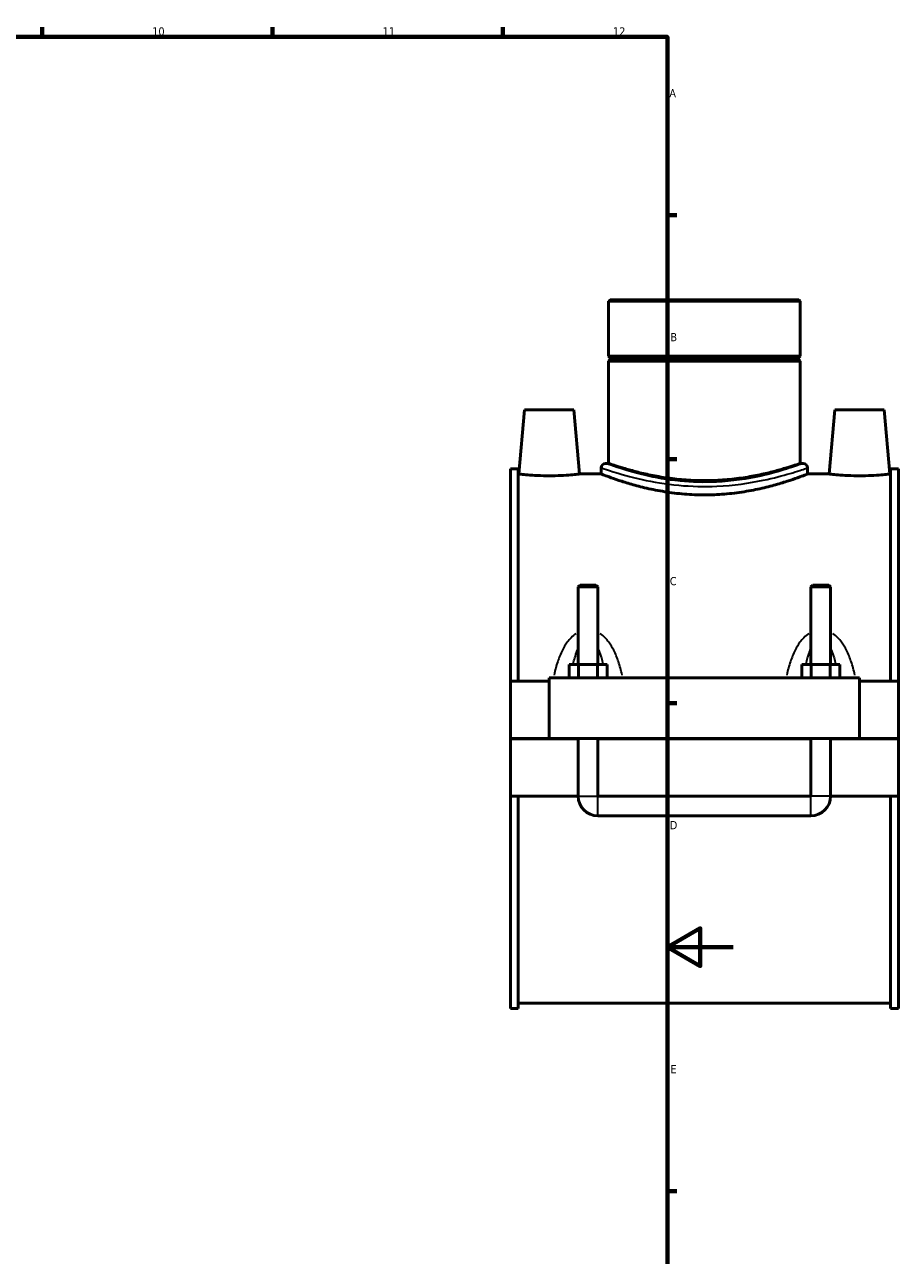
# Model space of a CAD drawing. Header units: millimetres. Extents: x 0 to 1061, y -188 to 1281.
# Tile 6 of 8: x 625 to 891, y 203 to 578. Entities that reach past the tile are written whole.
import ezdxf

# ---------------------------------------------------------------- set-up
doc = ezdxf.new("R2010")
doc.units = ezdxf.units.MM
for name, color, linetype, lineweight in [('Border (ISO)', 7, 'Continuous', 70), ('Visible (ISO)', 7, 'Continuous', 50), ('Visible Narrow (ISO)', 7, 'Continuous', 35)]:
    doc.layers.add(name, color=color, linetype=linetype, lineweight=lineweight)
doc.styles.add('Note Text (ISO)', font='tahoma.ttf')

# ---------------------------------------------------------------- blocks, each defined once
blk = doc.blocks.new('Borders Default Border')
at = {"layer": 'Border (ISO)'}
for p, q in [((630.75, 574), (630.75, 576.9)), ((700.83, 574), (700.83, 576.9)), ((770.92, 574), (770.92, 576.9)), ((821, 519.75), (823.9, 519.75)), ((821, 445.5), (823.9, 445.5)), ((821, 371.25), (823.9, 371.25)), ((821, 222.75), (823.9, 222.75))]:
    blk.add_line(p, q, dxfattribs=at)
at = {"layer": 'Border (ISO)', "flags": 128}
for points in [[(20, 20), (20, 574), (821, 574), (821, 20), (20, 20)], [(841, 297), (821, 297), (831, 302.77), (831, 291.23), (821, 297)]]:
    blk.add_lwpolyline(points, dxfattribs=at)
at = {"layer": 'Border (ISO)', "color": 232, "true_color": 0xca0064, "char_height": 2.5, "attachment_point": 7, "style": 'Note Text (ISO)'}
for s, insert in [('10', (664.29, 574.35)), ('11', (734.37, 574.4)), ('12', (804.46, 574.4)), ('A', (821.59, 555.62)), ('B', (821.89, 481.37)), ('C', (821.73, 407.08)), ('D', (821.73, 332.88)), ('E', (821.94, 258.63))]:
    blk.add_mtext(s, dxfattribs=dict(at, insert=insert))

msp = doc.modelspace()

# ---------------------------------------------------------------- linework, layer by layer
at = {"layer": 'Visible (ISO)'}
for p, q in [((803.555, 493.982), (803.107, 493.534)), ((861.405, 493.534), (803.107, 493.534)), ((803.107, 493.534), (803.107, 476.816)), ((803.555, 493.982), (860.957, 493.982)), ((860.957, 493.982), (861.405, 493.534)), ((861.405, 493.534), (861.405, 476.816)), ((803.107, 476.816), (861.405, 476.816)), ((803.607, 476.316), (803.107, 476.816)), ((803.607, 475.816), (803.107, 475.316)), ((803.607, 476.316), (860.905, 476.316)), ((803.607, 476.316), (803.607, 475.816)), ((860.905, 475.816), (803.607, 475.816)), ((860.905, 476.316), (861.405, 476.816)), ((860.905, 476.316), (860.905, 475.816)), ((860.905, 475.816), (861.405, 475.316)), ((861.405, 475.316), (803.107, 475.316)), ((803.107, 475.316), (803.107, 444.202)), ((861.405, 475.316), (861.405, 444.202)), ((777.556, 460.482), (775.85, 440.982)), ((777.556, 460.482), (792.556, 460.482)), ((792.556, 460.482), (794.262, 440.982)), ((871.956, 460.482), (870.25, 440.982)), ((886.956, 460.482), (871.956, 460.482)), ((886.956, 460.482), (888.662, 440.982)), ((773.256, 377.982), (773.256, 442.592)), ((775.616, 442.592), (773.256, 442.592)), ((775.616, 442.592), (775.616, 377.982)), ((800.864, 442.857), (800.864, 440.982)), ((803.107, 444.202), (802.21, 444.202)), ((862.302, 444.202), (861.405, 444.202)), ((863.647, 442.857), (863.647, 440.982)), ((888.896, 442.592), (888.896, 377.982)), ((891.256, 442.592), (888.896, 442.592)), ((891.256, 377.982), (891.256, 442.592)), ((775.616, 440.982), (775.85, 440.982)), ((794.262, 440.982), (800.864, 440.982)), ((863.647, 440.982), (870.25, 440.982)), ((888.662, 440.982), (888.896, 440.982)), ((794.456, 407.199), (793.856, 406.599)), ((793.856, 406.599), (799.856, 406.599)), ((793.856, 406.599), (793.856, 382.982)), ((799.256, 407.199), (794.456, 407.199)), ((799.256, 407.199), (799.856, 406.599)), ((799.856, 406.599), (799.856, 382.982)), ((865.256, 407.199), (864.656, 406.599)), ((864.656, 406.599), (870.656, 406.599)), ((864.656, 382.982), (864.656, 406.599)), ((870.056, 407.199), (865.256, 407.199)), ((870.056, 407.199), (870.656, 406.599)), ((870.656, 382.982), (870.656, 406.599)), ((791.082, 378.982), (791.082, 382.982)), ((793.969, 382.982), (791.082, 382.982)), ((793.969, 378.982), (793.969, 382.982)), ((799.743, 382.982), (793.969, 382.982)), ((799.743, 378.982), (799.743, 382.982)), ((802.629, 382.982), (799.743, 382.982)), ((802.629, 378.982), (802.629, 382.982)), ((861.882, 378.982), (861.882, 382.982)), ((864.769, 382.982), (861.882, 382.982)), ((864.769, 378.982), (864.769, 382.982)), ((870.543, 382.982), (864.769, 382.982)), ((870.543, 378.982), (870.543, 382.982)), ((873.429, 382.982), (870.543, 382.982)), ((873.429, 378.982), (873.429, 382.982)), ((785.056, 378.982), (785.056, 360.532)), ((785.056, 378.982), (879.456, 378.982)), ((879.456, 360.532), (879.456, 378.982)), ((773.256, 377.982), (785.056, 377.982)), ((773.256, 360.532), (773.256, 377.982)), ((879.456, 377.982), (891.256, 377.982)), ((891.256, 377.982), (891.256, 360.532)), ((773.256, 360.532), (785.056, 360.532)), ((773.256, 342.982), (773.256, 360.432)), ((793.856, 360.432), (773.256, 360.432)), ((785.056, 360.532), (879.456, 360.532)), ((793.856, 360.532), (793.856, 360.432)), ((793.856, 342.982), (793.856, 360.432)), ((799.856, 360.532), (799.856, 360.432)), ((799.856, 360.432), (799.856, 342.982)), ((864.656, 360.432), (799.856, 360.432)), ((864.656, 360.432), (864.656, 360.532)), ((864.656, 342.982), (864.656, 360.432)), ((870.656, 360.432), (870.656, 360.532)), ((870.656, 360.432), (870.656, 342.982)), ((891.256, 360.432), (870.656, 360.432)), ((879.456, 360.532), (891.256, 360.532)), ((891.256, 360.432), (891.256, 342.982)), ((773.256, 278.372), (773.256, 342.982)), ((773.256, 342.982), (793.856, 342.982)), ((775.616, 342.982), (775.616, 278.372)), ((799.856, 342.982), (864.656, 342.982)), ((870.656, 342.982), (891.256, 342.982)), ((888.896, 342.982), (888.896, 278.372)), ((891.256, 278.372), (891.256, 342.982)), ((799.856, 336.982), (864.656, 336.982)), ((775.616, 278.372), (773.256, 278.372)), ((775.616, 279.982), (888.896, 279.982)), ((891.256, 278.372), (888.896, 278.372))]:
    msp.add_line(p, q, dxfattribs=at)
for centre, radius, start, end in [((802.21, 442.857), 1.345, 90, 180), ((862.302, 442.857), 1.345, 0, 90), ((799.856, 342.982), 6, 180, 270), ((864.656, 342.982), 6, 270, 0)]:
    msp.add_arc(centre, radius, start, end, dxfattribs=at)
for points, knots in [([(832.256, 438.964), (830.409, 438.964), (828.504, 439.031), (824.725, 439.302), (822.851, 439.506), (819.265, 440.012), (817.55, 440.315), (814.383, 440.958), (812.93, 441.299), (810.359, 441.952), (809.151, 442.288), (807.016, 442.916), (806.089, 443.208), (804.597, 443.692), (804.03, 443.885), (803.285, 444.14), (803.107, 444.202), (803.107, 444.202)], [0, 0, 0, 0, 0.5542187, 0.5542187, 1.1084375, 1.1084375, 1.6626562, 1.6626562, 2.216875, 2.216875, 2.7707846, 2.7707846, 3.3246942, 3.3246942, 3.8786038, 3.8786038, 4.4325134, 4.4325134, 4.4325134, 4.4325134]), ([(861.405, 444.202), (861.405, 444.202), (861.227, 444.14), (860.482, 443.885), (859.915, 443.692), (858.422, 443.208), (857.496, 442.916), (855.361, 442.288), (854.153, 441.952), (851.582, 441.299), (850.129, 440.958), (846.961, 440.315), (845.247, 440.012), (841.661, 439.506), (839.787, 439.302), (836.008, 439.031), (834.103, 438.964), (832.256, 438.964)], [13.2975401, 13.2975401, 13.2975401, 13.2975401, 13.8514497, 13.8514497, 14.4053593, 14.4053593, 14.9592689, 14.9592689, 15.5131785, 15.5131785, 16.0673973, 16.0673973, 16.621616, 16.621616, 17.1758348, 17.1758348, 17.7300535, 17.7300535, 17.7300535, 17.7300535]), ([(794.262, 440.982), (794.262, 440.982), (794.032, 440.955), (793.096, 440.855), (792.391, 440.784), (790.76, 440.65), (789.725, 440.578), (787.453, 440.477), (786.217, 440.449), (783.895, 440.449), (782.659, 440.477), (780.387, 440.578), (779.352, 440.65), (777.721, 440.784), (777.016, 440.855), (776.08, 440.955), (775.85, 440.982), (775.85, 440.982)], [1.3919583, 1.3919583, 1.3919583, 1.3919583, 1.7397443, 1.7397443, 2.0875303, 2.0875303, 2.4357235, 2.4357235, 2.7839166, 2.7839166, 3.1321098, 3.1321098, 3.4803029, 3.4803029, 3.8280889, 3.8280889, 4.1758749, 4.1758749, 4.1758749, 4.1758749]), ([(863.647, 440.982), (863.647, 440.982), (863.455, 440.906), (862.65, 440.598), (862.038, 440.365), (860.429, 439.779), (859.431, 439.426), (857.134, 438.665), (855.834, 438.258), (853.071, 437.465), (851.509, 437.051), (848.102, 436.266), (846.257, 435.896), (842.398, 435.276), (840.379, 435.026), (836.306, 434.692), (834.251, 434.609), (830.261, 434.609), (828.206, 434.692), (824.132, 435.026), (822.114, 435.276), (818.255, 435.896), (816.41, 436.266), (813.003, 437.051), (811.441, 437.465), (808.678, 438.258), (807.378, 438.665), (805.081, 439.426), (804.082, 439.779), (802.474, 440.365), (801.862, 440.598), (801.057, 440.906), (800.864, 440.982), (800.864, 440.982)], [4.7854857, 4.7854857, 4.7854857, 4.7854857, 5.3834002, 5.3834002, 5.9813148, 5.9813148, 6.5792293, 6.5792293, 7.1771439, 7.1771439, 7.7756008, 7.7756008, 8.3740576, 8.3740576, 8.9725145, 8.9725145, 9.5709714, 9.5709714, 10.1694282, 10.1694282, 10.7678851, 10.7678851, 11.366342, 11.366342, 11.9647989, 11.9647989, 12.5627134, 12.5627134, 13.160628, 13.160628, 13.7585425, 13.7585425, 14.3564571, 14.3564571, 14.3564571, 14.3564571]), ([(888.662, 440.982), (888.662, 440.982), (888.432, 440.955), (887.496, 440.855), (886.791, 440.784), (885.16, 440.65), (884.125, 440.578), (881.853, 440.477), (880.617, 440.449), (879.456, 440.449), (878.295, 440.449), (877.059, 440.477), (874.787, 440.578), (873.752, 440.65), (872.121, 440.784), (871.416, 440.855), (870.48, 440.955), (870.25, 440.982), (870.25, 440.982)], [4.1758749, 4.1758749, 4.1758749, 4.1758749, 4.5236609, 4.5236609, 4.8714469, 4.8714469, 5.2196401, 5.2196401, 5.5678332, 5.5678332, 5.5678332, 5.9160264, 5.9160264, 6.2642195, 6.2642195, 6.6120055, 6.6120055, 6.9597915, 6.9597915, 6.9597915, 6.9597915])]:
    msp.add_open_spline(points, degree=3, knots=knots, dxfattribs=at)
at = {"layer": 'Visible Narrow (ISO)'}
for p, q in [((793.893, 342.982), (799.819, 342.982)), ((799.856, 337.019), (799.856, 342.945)), ((864.656, 337.019), (864.656, 342.945)), ((870.619, 342.982), (864.693, 342.982))]:
    msp.add_line(p, q, dxfattribs=at)
for points, knots in [([(801.257, 442.721), (801.801, 442.533), (802.91, 442.151), (806.652, 440.979), (809.675, 440.097), (816.623, 438.567), (820.445, 437.914), (828.255, 437.195), (832.2, 437.094), (841.121, 437.497), (845.996, 438.205), (853.343, 439.736), (856.12, 440.486), (860.61, 441.814), (862.246, 442.374), (863.128, 442.677), (863.195, 442.7), (863.254, 442.72)], [-23.4267486, -23.4267486, -23.4267486, -23.4267486, -22.4307607, -22.4307607, -21.0921881, -21.0921881, -19.8770899, -19.8770899, -18.7584529, -18.7584529, -17.2833124, -17.2833124, -16.1404725, -16.1404725, -14.9302859, -14.9302859, -14.8210034, -14.8210034, -14.8210034, -14.8210034]), ([(861.926, 444.063), (861.869, 444.043), (861.805, 444.02), (860.961, 443.712), (859.394, 443.143), (855.097, 441.793), (852.439, 441.031), (845.407, 439.474), (840.741, 438.755), (832.203, 438.345), (828.426, 438.447), (820.951, 439.178), (817.293, 439.842), (810.643, 441.397), (807.749, 442.293), (804.167, 443.484), (803.107, 443.873), (802.586, 444.064)], [14.8210034, 14.8210034, 14.8210034, 14.8210034, 14.9302859, 14.9302859, 16.1404725, 16.1404725, 17.2833124, 17.2833124, 18.7584529, 18.7584529, 19.8770899, 19.8770899, 21.0921881, 21.0921881, 22.4307607, 22.4307607, 23.4267486, 23.4267486, 23.4267486, 23.4267486]), ([(793.179, 392.404), (792.64, 392.047), (792.143, 391.625), (791.264, 390.734), (790.875, 390.269), (789.959, 389.021), (789.474, 388.204), (788.485, 386.248), (788.019, 385.085), (787.172, 382.562), (786.807, 381.193), (786.499, 379.801)], [-2.1566481, -2.1566481, -2.1566481, -2.1566481, -1.9629804, -1.9629804, -1.7832477, -1.7832477, -1.5044938, -1.5044938, -1.1421137, -1.1421137, -0.7384469, -0.7384469, -0.7384469, -0.7384469]), ([(807.213, 379.801), (806.905, 381.193), (806.54, 382.562), (805.693, 385.085), (805.227, 386.248), (804.238, 388.204), (803.753, 389.021), (802.837, 390.269), (802.448, 390.734), (801.568, 391.625), (801.072, 392.047), (800.533, 392.404)], [-4.3581294, -4.3581294, -4.3581294, -4.3581294, -3.9544626, -3.9544626, -3.5920825, -3.5920825, -3.3133286, -3.3133286, -3.1335959, -3.1335959, -2.9399282, -2.9399282, -2.9399282, -2.9399282]), ([(863.979, 392.404), (863.44, 392.047), (862.943, 391.625), (862.064, 390.734), (861.675, 390.269), (860.759, 389.021), (860.274, 388.204), (859.285, 386.248), (858.819, 385.085), (857.972, 382.562), (857.607, 381.193), (857.299, 379.801)], [-2.1566481, -2.1566481, -2.1566481, -2.1566481, -1.9629804, -1.9629804, -1.7832478, -1.7832478, -1.5044939, -1.5044939, -1.1421139, -1.1421139, -0.7384469, -0.7384469, -0.7384469, -0.7384469]), ([(878.013, 379.801), (877.705, 381.193), (877.34, 382.562), (876.493, 385.085), (876.027, 386.248), (875.038, 388.204), (874.553, 389.021), (873.637, 390.269), (873.248, 390.734), (872.368, 391.625), (871.872, 392.047), (871.333, 392.404)], [-4.3581294, -4.3581294, -4.3581294, -4.3581294, -3.9544625, -3.9544625, -3.5920824, -3.5920824, -3.3133285, -3.3133285, -3.1335959, -3.1335959, -2.9399282, -2.9399282, -2.9399282, -2.9399282]), ([(792.366, 383.248), (792.502, 383.851), (792.651, 384.443), (793.038, 385.793), (793.289, 386.539), (793.635, 387.372), (793.695, 387.511), (793.756, 387.646)], [1.29831887, 1.29831887, 1.29831887, 1.29831887, 1.50449382, 1.50449382, 1.78324773, 1.78324773, 1.83974142, 1.83974142, 1.83974142, 1.83974142]), ([(799.956, 387.646), (800.017, 387.511), (800.077, 387.372), (800.423, 386.539), (800.674, 385.793), (801.061, 384.443), (801.21, 383.851), (801.346, 383.248)], [3.25683491, 3.25683491, 3.25683491, 3.25683491, 3.31332859, 3.31332859, 3.59208251, 3.59208251, 3.79825745, 3.79825745, 3.79825745, 3.79825745]), ([(863.166, 383.248), (863.302, 383.851), (863.451, 384.443), (863.838, 385.793), (864.089, 386.539), (864.435, 387.372), (864.495, 387.511), (864.556, 387.646)], [1.29831887, 1.29831887, 1.29831887, 1.29831887, 1.50449391, 1.50449391, 1.78324779, 1.78324779, 1.83974142, 1.83974142, 1.83974142, 1.83974142]), ([(870.756, 387.646), (870.817, 387.511), (870.877, 387.372), (871.223, 386.539), (871.474, 385.793), (871.861, 384.443), (872.01, 383.851), (872.146, 383.248)], [3.25683491, 3.25683491, 3.25683491, 3.25683491, 3.31332854, 3.31332854, 3.59208242, 3.59208242, 3.79825745, 3.79825745, 3.79825745, 3.79825745])]:
    msp.add_open_spline(points, degree=3, knots=knots, dxfattribs=at)

# ---------------------------------------------------------------- block references
msp.add_blockref('Borders Default Border', (0, 0))

doc.saveas('drawing.dxf')
